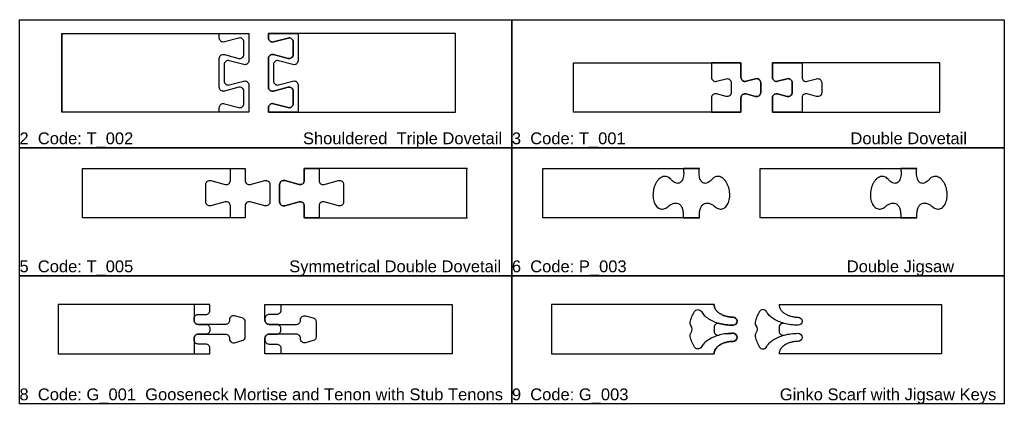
# Model space of a CAD drawing. Header units: millimetres. Extents: x 2699 to 13077, y -123 to 3757.
# Tile 3 of 11: x 7367 to 8367, y 2133 to 2524. Entities that reach past the tile are written whole.
import ezdxf

# ---------------------------------------------------------------- set-up
doc = ezdxf.new("R2010")
doc.units = ezdxf.units.MM
for name, color, linetype, lineweight in [('cut 18 mm', 7, 'Continuous', 30), ('engrave 9mm', 3, 'Continuous', 25), ('text', 9, 'Continuous', 50)]:
    doc.layers.add(name, color=color, linetype=linetype, lineweight=lineweight)
doc.styles.get("Standard").update_dxf_attribs({"font": 'arial.ttf'})

msp = doc.modelspace()

# ---------------------------------------------------------------- linework, layer by layer
msp.add_line((7409.64, 2509.57), (7409.64, 2429.57))
for points in [[(7366.78, 2523.51), (7866.78, 2523.51), (7866.78, 2393.51), (7366.78, 2393.51)], [(7866.78, 2523.51), (8366.78, 2523.51), (8366.78, 2393.51), (7866.78, 2393.51)], [(7366.78, 2393.51), (7866.78, 2393.51), (7866.78, 2263.51), (7366.78, 2263.51)], [(7866.78, 2393.51), (8366.78, 2393.51), (8366.78, 2263.51), (7866.78, 2263.51)], [(7366.78, 2263.51), (7866.78, 2263.51), (7866.78, 2133.51), (7366.78, 2133.51)], [(7866.78, 2263.51), (8366.78, 2263.51), (8366.78, 2133.51), (7866.78, 2133.51)]]:
    msp.add_lwpolyline(points, close=True)
at = {"layer": 'cut 18 mm', "color": 7, "linetype": 'Continuous'}
for points in [[(7409.64, 2509.57), (7569.64, 2509.57), (7599.64, 2509.57), (7599.64, 2481.91), (7599.64, 2481.91, -0.493145), (7594.48, 2477.95), (7594.48, 2477.95), (7579.8, 2481.89), (7579.8, 2481.89, 0.493145), (7574.64, 2477.93), (7574.64, 2477.93), (7574.64, 2461.22), (7574.64, 2461.22, 0.493145), (7579.8, 2457.26), (7579.8, 2457.26), (7594.48, 2461.19), (7594.48, 2461.19, -0.493145), (7599.64, 2457.23), (7599.64, 2457.23), (7599.64, 2429.57), (7569.64, 2429.57), (7409.64, 2429.57)], [(7619.64, 2509.57), (7619.64, 2504.91), (7619.64, 2504.91, 0.493145), (7624.8, 2500.95), (7624.8, 2500.95), (7639.48, 2504.89), (7639.48, 2504.89, -0.493145), (7644.64, 2500.93), (7644.64, 2500.93), (7644.64, 2488.22), (7644.64, 2488.22, -0.493145), (7639.48, 2484.26), (7639.48, 2484.26), (7624.8, 2488.19), (7624.8, 2488.19, 0.493145), (7619.64, 2484.23), (7619.64, 2484.23), (7619.64, 2454.91), (7619.64, 2454.91, 0.493145), (7624.8, 2450.95), (7624.8, 2450.95), (7639.48, 2454.89), (7639.48, 2454.89, -0.493145), (7644.64, 2450.93), (7644.64, 2450.93), (7644.64, 2438.22), (7644.64, 2438.22, -0.493145), (7639.48, 2434.26), (7639.48, 2434.26), (7624.8, 2438.19), (7624.8, 2438.19, 0.493145), (7619.64, 2434.23), (7619.64, 2434.23), (7619.64, 2429.57), (7649.64, 2429.57), (7809.64, 2429.57), (7809.64, 2509.57), (7649.64, 2509.57)], [(7929.41, 2479.57), (8069.41, 2479.57), (8099.41, 2479.57), (8099.41, 2464.91), (8099.41, 2464.91, 0.493146), (8104.58, 2460.95), (8104.58, 2460.95), (8114.25, 2463.55), (8114.25, 2463.55, -0.493145), (8119.41, 2459.59), (8119.41, 2459.59), (8119.41, 2449.56), (8119.41, 2449.56, -0.493145), (8114.25, 2445.59), (8114.25, 2445.59), (8104.58, 2448.19), (8104.58, 2448.19, 0.493146), (8099.41, 2444.23), (8099.41, 2444.23), (8099.41, 2429.57), (8069.41, 2429.57), (7929.41, 2429.57)], [(8161.41, 2479.57), (8131.41, 2479.57), (8131.41, 2464.91), (8131.41, 2464.91, 0.493146), (8136.58, 2460.95), (8136.58, 2460.95), (8146.25, 2463.55), (8146.25, 2463.55, -0.493145), (8151.41, 2459.59), (8151.41, 2459.59), (8151.41, 2449.56), (8151.41, 2449.56, -0.493145), (8146.25, 2445.59), (8146.25, 2445.59), (8136.58, 2448.19), (8136.58, 2448.19, 0.493146), (8131.41, 2444.23), (8131.41, 2444.23), (8131.41, 2429.57), (8161.41, 2429.57), (8301.41, 2429.57), (8301.41, 2479.57)], [(7430.94, 2372.33), (7580.94, 2372.33), (7595.94, 2372.33), (7595.94, 2360.17), (7595.94, 2360.17, 0.493145), (7601.1, 2356.21), (7601.1, 2356.21), (7615.78, 2360.15), (7615.78, 2360.15, -0.493145), (7620.94, 2356.19), (7620.94, 2356.19), (7620.94, 2338.48), (7620.94, 2338.48, -0.493145), (7615.78, 2334.52), (7615.78, 2334.52), (7601.1, 2338.45), (7601.1, 2338.45, 0.493145), (7595.94, 2334.49), (7595.94, 2334.49), (7595.94, 2322.33), (7580.94, 2322.33), (7430.94, 2322.33)], [(7655.94, 2372.33), (7655.94, 2360.17), (7655.94, 2360.17, -0.493145), (7650.78, 2356.21), (7650.78, 2356.21), (7636.1, 2360.15), (7636.1, 2360.15, 0.493145), (7630.94, 2356.19), (7630.94, 2356.19), (7630.94, 2338.48), (7630.94, 2338.48, 0.493145), (7636.1, 2334.52), (7636.1, 2334.52), (7650.78, 2338.45), (7650.78, 2338.45, -0.493145), (7655.94, 2334.49), (7655.94, 2334.49), (7655.94, 2322.33), (7670.94, 2322.33), (7820.93, 2322.33), (7820.93, 2372.33), (7670.94, 2372.33)], [(8091.38, 2221.45, -0.032276), (8087.61, 2221.71, -0.03373), (8083.99, 2222.45, -0.036801), (8080.66, 2223.63, -0.041767), (8077.74, 2225.21, -0.048895), (8075.35, 2227.14, -0.058009), (8073.58, 2229.32, -0.067603), (8072.49, 2231.69, -0.074209), (8072.14, 2234.15, 0.074209), (8072.49, 2231.69, 0.067603), (8073.58, 2229.32, 0.058009), (8075.35, 2227.14, 0.048895), (8077.74, 2225.21, 0.041767), (8080.66, 2223.63, 0.036801), (8083.99, 2222.45, 0.03373), (8087.61, 2221.71, 0.032276)], [(8091.36, 2213.25, 0.996912), (8091.38, 2221.45, -0.996912)], [(8091.38, 2196.85, 0.996913), (8091.36, 2205.05, -0.996913)], [(8072.14, 2184.15, -0.074209), (8072.49, 2186.61, -0.067603), (8073.58, 2188.98, -0.058009), (8075.35, 2191.17, -0.048895), (8077.74, 2193.09, -0.041767), (8080.66, 2194.67, -0.036801), (8083.99, 2195.85, -0.03373), (8087.61, 2196.59, -0.032276), (8091.38, 2196.85, 0.032276), (8087.61, 2196.59, 0.03373), (8083.99, 2195.85, 0.036801), (8080.66, 2194.67, 0.041767), (8077.74, 2193.09, 0.048895), (8075.35, 2191.17, 0.058009), (8073.58, 2188.98, 0.067603), (8072.49, 2186.61, 0.074209)]]:
    msp.add_lwpolyline(points, format="xyb", close=True, dxfattribs=at)
for points in [[(8057.34, 2322.33), (8040.75, 2322.33), (8040.75, 2322.33), (7898.11, 2322.33), (7898.11, 2322.33), (7898.11, 2372.33), (7898.11, 2372.33), (8040.82, 2372.33), (8040.82, 2372.33), (8057.21, 2372.33)], [(8278.1, 2322.33), (8261.5, 2322.33), (8261.5, 2322.33), (8118.87, 2322.33), (8118.87, 2322.33), (8118.87, 2372.33), (8118.87, 2372.33), (8261.57, 2372.33), (8261.57, 2372.33), (8277.96, 2372.33)], [(8072.14, 2234.15), (7907.14, 2234.15), (7907.14, 2234.15), (7907.14, 2184.15), (7907.14, 2184.15), (8072.14, 2184.15)], [(8138.14, 2234.15), (8303.14, 2234.15), (8303.14, 2234.15), (8303.14, 2184.15), (8303.14, 2184.15), (8138.14, 2184.15)]]:
    msp.add_lwpolyline(points, dxfattribs=at)
for points in [[(8070.08, 2361.57, -0.039177), (8068.13, 2359.61, -0.051212), (8066.15, 2358.23, -0.068683), (8064.22, 2357.47, -0.088204), (8062.39, 2357.36, -0.097312), (8060.74, 2357.91, -0.087034), (8059.32, 2359.09, -0.067355), (8058.19, 2360.87, -0.050229), (8057.4, 2363.17, -0.038541), (8056.96, 2365.92, -0.031179), (8056.9, 2369.01, -0.026744), (8057.21, 2372.33, -0.026744)], [(8290.83, 2361.57, -0.039177), (8288.89, 2359.61, -0.051212), (8286.91, 2358.23, -0.068683), (8284.97, 2357.47, -0.088204), (8283.14, 2357.36, -0.097312), (8281.49, 2357.91, -0.087034), (8280.07, 2359.09, -0.067355), (8278.95, 2360.87, -0.050229), (8278.15, 2363.17, -0.038541), (8277.71, 2365.92, -0.031179), (8277.65, 2369.01, -0.026744), (8277.96, 2372.33, -0.026744)], [(8073.13, 2333.55, 0.055405), (8075.12, 2332.19, 0.065658), (8077.2, 2331.42, 0.073912), (8079.28, 2331.27, 0.075852), (8081.28, 2331.73, 0.070231), (8083.14, 2332.8, 0.060418), (8084.77, 2334.44, 0.050528), (8086.13, 2336.57, 0.042592), (8087.15, 2339.13, 0.036953), (8087.8, 2342.01, 0.033332), (8088.06, 2345.12, 0.031391), (8087.91, 2348.32, 0.030914), (8087.36, 2351.51, 0.031844), (8086.44, 2354.55, 0.03429), (8085.17, 2357.35, 0.038514), (8083.6, 2359.78, 0.044869), (8081.8, 2361.77, 0.053521), (8079.83, 2363.24, 0.063718), (8077.76, 2364.12, 0.0727), (8075.68, 2364.4, 0.076103), (8073.65, 2364.05, 0.071776), (8071.76, 2363.1, 0.062406), (8070.08, 2361.57, 0.062406)], [(8293.88, 2333.55, 0.055405), (8295.87, 2332.19, 0.065658), (8297.95, 2331.42, 0.073912), (8300.03, 2331.27, 0.075852), (8302.04, 2331.73, 0.070231), (8303.89, 2332.8, 0.060418), (8305.53, 2334.44, 0.050528), (8306.88, 2336.57, 0.042592), (8307.9, 2339.13, 0.036953), (8308.55, 2342.01, 0.033332), (8308.81, 2345.12, 0.031391), (8308.66, 2348.32, 0.030914), (8308.11, 2351.51, 0.031844), (8307.19, 2354.55, 0.03429), (8305.92, 2357.35, 0.038514), (8304.35, 2359.78, 0.044869), (8302.55, 2361.77, 0.053521), (8300.58, 2363.24, 0.063718), (8298.51, 2364.12, 0.0727), (8296.43, 2364.4, 0.076103), (8294.4, 2364.05, 0.071776), (8292.51, 2363.1, 0.062406), (8290.83, 2361.57, 0.062406)], [(8057.34, 2322.33, -0.037), (8057.33, 2327.04, -0.049879), (8058.01, 2331.04, -0.071033), (8059.34, 2334.16, -0.098727), (8061.28, 2336.27, -0.11376), (8063.74, 2337.29, -0.097982), (8066.62, 2337.16, -0.070311), (8069.79, 2335.9, -0.049415), (8073.13, 2333.55, -0.049415)], [(8278.1, 2322.33, -0.037), (8278.08, 2327.04, -0.049879), (8278.76, 2331.04, -0.071033), (8280.1, 2334.16, -0.098727), (8282.04, 2336.27, -0.11376), (8284.5, 2337.29, -0.097982), (8287.37, 2337.16, -0.070311), (8290.55, 2335.9, -0.049415), (8293.88, 2333.55, -0.049415)], [(8138.14, 2234.15, 0.074209), (8138.49, 2231.69, 0.067603), (8139.58, 2229.32, 0.058009), (8141.35, 2227.14, 0.048895), (8143.74, 2225.21, 0.041767), (8146.66, 2223.63, 0.036801), (8149.99, 2222.45, 0.03373), (8153.61, 2221.71, 0.032276), (8157.38, 2221.45, 0.032276)], [(8138.14, 2234.15, 0.074209), (8138.49, 2231.69, 0.067603), (8139.58, 2229.32, 0.058009), (8141.35, 2227.14, 0.048895), (8143.74, 2225.21, 0.041767), (8146.66, 2223.63, 0.036801), (8149.99, 2222.45, 0.03373), (8153.61, 2221.71, 0.032276), (8157.38, 2221.45, 0.032276)], [(8143.3, 2215.09, -0.036481), (8137.36, 2217.18, -0.042442), (8132.23, 2219.95, -0.051209), (8128.11, 2223.3, -0.062668), (8125.16, 2227.07, 0.562746), (8118.15, 2227.17, 0.045742), (8115.55, 2222.01, 0.043504), (8113.86, 2216.33, 0.218428), (8114.63, 2213), (8114.63, 2213, -0.341164), (8114.63, 2205.3), (8114.63, 2205.3, 0.218428), (8113.86, 2201.97, 0.043504), (8115.55, 2196.29, 0.045742), (8118.15, 2191.13, 0.562746), (8125.16, 2191.23, -0.062718), (8128.11, 2195.01, -0.05124), (8132.24, 2198.35, -0.042463), (8137.38, 2201.13, -0.036499), (8143.32, 2203.22, -0.034552), (8150.18, 2204.59, -0.032668), (8157.36, 2205.05)], [(8157.38, 2221.45, -0.996913), (8157.36, 2213.25)], [(8157.38, 2221.45, -0.996913), (8157.36, 2213.25)], [(8157.36, 2213.25, -0.032668), (8150.18, 2213.71, -0.034552), (8143.32, 2215.08, -0.034552)], [(8157.36, 2213.25, -0.032668), (8150.18, 2213.71, -0.034552), (8143.32, 2215.08, -0.034552)], [(8143.32, 2203.22, -0.034552), (8150.18, 2204.59, -0.032668), (8157.36, 2205.05, -0.032668)], [(8157.36, 2205.05, -0.996912), (8157.38, 2196.85)], [(8157.36, 2205.05, -0.996912), (8157.38, 2196.85)], [(8157.38, 2196.85, 0.032276), (8153.61, 2196.59, 0.03373), (8149.99, 2195.85, 0.036801), (8146.66, 2194.67, 0.041767), (8143.74, 2193.09, 0.048895), (8141.35, 2191.17, 0.058009), (8139.58, 2188.98, 0.067603), (8138.49, 2186.61, 0.074209), (8138.14, 2184.15, 0.074209)], [(8157.38, 2196.85, 0.032276), (8153.61, 2196.59, 0.03373), (8149.99, 2195.85, 0.036801), (8146.66, 2194.67, 0.041767), (8143.74, 2193.09, 0.048895), (8141.35, 2191.17, 0.058009), (8139.58, 2188.98, 0.067603), (8138.49, 2186.61, 0.074209), (8138.14, 2184.15, 0.074209)]]:
    msp.add_lwpolyline(points, format="xyb", dxfattribs=at)
at = {"layer": 'cut 18 mm', "linetype": 'Continuous'}
for points in [[(7560.08, 2234.15), (7406.08, 2234.15), (7406.08, 2234.15), (7406.08, 2184.15), (7406.08, 2184.15), (7560.08, 2184.15), (7560.08, 2190.05), (7560.08, 2190.05, 0.414214), (7555.98, 2194.15), (7555.98, 2194.15), (7548.18, 2194.15), (7548.18, 2194.15, -0.414214), (7544.08, 2198.25), (7544.08, 2198.25), (7544.08, 2200.05), (7544.08, 2200.05, -0.414214), (7548.18, 2204.15), (7548.18, 2204.15), (7575.98, 2204.15), (7575.98, 2204.15, -0.414214), (7580.08, 2200.05), (7580.08, 2199.49, 0.493145), (7585.24, 2195.53), (7585.24, 2195.53), (7593.04, 2197.62), (7593.04, 2197.62, 0.339454), (7596.08, 2201.58), (7596.08, 2201.58), (7596.08, 2216.72), (7596.08, 2216.72, 0.339454), (7593.04, 2220.68), (7593.04, 2220.68), (7585.24, 2222.77), (7585.24, 2222.77, 0.493145), (7580.08, 2218.81), (7580.08, 2218.25, -0.414214), (7575.98, 2214.15), (7575.98, 2214.15), (7548.18, 2214.15), (7548.18, 2214.15, -0.414214), (7544.08, 2218.25), (7544.08, 2218.25), (7544.08, 2220.05), (7544.08, 2220.05, -0.414214), (7548.18, 2224.15), (7548.18, 2224.15), (7555.98, 2224.15), (7555.98, 2224.15, 0.414214), (7560.08, 2228.25), (7560.08, 2228.25)], [(7616.08, 2234.15), (7806.08, 2234.15), (7806.08, 2234.15), (7806.08, 2184.15), (7806.08, 2184.15), (7616.08, 2184.15), (7616.08, 2200.05), (7616.08, 2200.05, -0.414214), (7620.18, 2204.15), (7620.18, 2204.15), (7627.98, 2204.15), (7627.98, 2204.15, 0.414214), (7632.08, 2208.25), (7632.08, 2210.05, 0.414214), (7627.98, 2214.15), (7627.98, 2214.15), (7620.18, 2214.15), (7620.18, 2214.15, -0.414214), (7616.08, 2218.25), (7616.08, 2218.25)]]:
    msp.add_lwpolyline(points, format="xyb", close=True, dxfattribs=at)
for points in [[(8072.14, 2211.38, 0.015532), (8072.07, 2209.15, 0.015532), (8072.14, 2206.92, 0.462277), (8077.14, 2203.17)], [(8077.19, 2215.12, 0.466083), (8072.14, 2211.38)], [(8077.19, 2215.12, 0.034927), (8084.11, 2213.72, 0.032987), (8091.36, 2213.25, -0.031536), (8084.42, 2213.68, -0.03323), (8077.77, 2214.96)], [(8083.74, 2204.53, -0.034766), (8091.36, 2205.05, 0.031536), (8084.42, 2204.62, 0.03323), (8077.77, 2203.34)]]:
    msp.add_lwpolyline(points, format="xyb", dxfattribs=at)
at = {"layer": 'cut 18 mm', "color": 7, "linetype": 'Continuous'}
for p in [(7820.93, 2372.33), (7820.93, 2322.33)]:
    msp.add_point(p, dxfattribs=at)
at = {"layer": 'engrave 9mm', "linetype": 'Continuous'}
for points in [[(7569.64, 2429.57), (7569.64, 2434.23), (7569.64, 2434.23, -0.493145), (7574.8, 2438.19), (7574.8, 2438.19), (7589.48, 2434.26), (7589.48, 2434.26, 0.493145), (7594.64, 2438.22), (7594.64, 2438.22), (7594.64, 2450.93), (7594.64, 2450.93, 0.493145), (7589.48, 2454.89), (7589.48, 2454.89), (7574.8, 2450.95), (7574.8, 2450.95, -0.493145), (7569.64, 2454.91), (7569.64, 2454.91), (7569.64, 2484.23), (7569.64, 2484.23, -0.493145), (7574.8, 2488.19), (7574.8, 2488.19), (7589.48, 2484.26), (7589.48, 2484.26, 0.493145), (7594.64, 2488.22), (7594.64, 2488.22), (7594.64, 2500.93), (7594.64, 2500.93, 0.493145), (7589.48, 2504.89), (7589.48, 2504.89), (7574.8, 2500.95), (7574.8, 2500.95, -0.493145), (7569.64, 2504.91), (7569.64, 2504.91), (7569.64, 2509.57), (7599.64, 2509.57), (7599.64, 2481.91), (7599.64, 2481.91, -0.493145), (7594.48, 2477.95), (7594.48, 2477.95), (7579.8, 2481.89), (7579.8, 2481.89, 0.493145), (7574.64, 2477.93), (7574.64, 2477.93), (7574.64, 2461.22), (7574.64, 2461.22, 0.493145), (7579.8, 2457.26), (7579.8, 2457.26), (7594.48, 2461.19), (7594.48, 2461.19, -0.493145), (7599.64, 2457.23), (7599.64, 2457.23), (7599.64, 2429.57)], [(7649.64, 2509.57), (7649.64, 2481.91), (7649.64, 2481.91, -0.493145), (7644.48, 2477.95), (7644.48, 2477.95), (7629.8, 2481.89), (7629.8, 2481.89, 0.493145), (7624.64, 2477.93), (7624.64, 2477.93), (7624.64, 2461.22), (7624.64, 2461.22, 0.493145), (7629.8, 2457.26), (7629.8, 2457.26), (7644.48, 2461.19), (7644.48, 2461.19, -0.493145), (7649.64, 2457.23), (7649.64, 2457.23), (7649.64, 2429.57), (7619.64, 2429.57), (7619.64, 2434.23), (7619.64, 2434.23, -0.493145), (7624.8, 2438.19), (7624.8, 2438.19), (7639.48, 2434.26), (7639.48, 2434.26, 0.493145), (7644.64, 2438.22), (7644.64, 2438.22), (7644.64, 2450.93), (7644.64, 2450.93, 0.493145), (7639.48, 2454.89), (7639.48, 2454.89), (7624.8, 2450.95), (7624.8, 2450.95, -0.493145), (7619.64, 2454.91), (7619.64, 2454.91), (7619.64, 2484.23), (7619.64, 2484.23, -0.493145), (7624.8, 2488.19), (7624.8, 2488.19), (7639.48, 2484.26), (7639.48, 2484.26, 0.493145), (7644.64, 2488.22), (7644.64, 2488.22), (7644.64, 2500.93), (7644.64, 2500.93, 0.493145), (7639.48, 2504.89), (7639.48, 2504.89), (7624.8, 2500.95), (7624.8, 2500.95, -0.493145), (7619.64, 2504.91), (7619.64, 2504.91), (7619.64, 2509.57)], [(8099.41, 2429.57), (8099.41, 2444.23), (8099.41, 2444.23, -0.493146), (8104.58, 2448.19), (8104.58, 2448.19), (8114.25, 2445.59), (8114.25, 2445.59, 0.493145), (8119.41, 2449.56), (8119.41, 2449.56), (8119.41, 2459.59), (8119.41, 2459.59, 0.493145), (8114.25, 2463.55), (8114.25, 2463.55), (8104.58, 2460.95), (8104.58, 2460.95, -0.493146), (8099.41, 2464.91), (8099.41, 2464.91), (8099.41, 2479.57), (8069.41, 2479.57), (8069.41, 2464.91), (8069.41, 2464.91, 0.493146), (8074.58, 2460.95), (8074.58, 2460.95), (8084.25, 2463.55), (8084.25, 2463.55, -0.493145), (8089.41, 2459.59), (8089.41, 2459.59), (8089.41, 2449.56), (8089.41, 2449.56, -0.493145), (8084.25, 2445.59), (8084.25, 2445.59), (8074.58, 2448.19), (8074.58, 2448.19, 0.493146), (8069.41, 2444.23), (8069.41, 2444.23), (8069.41, 2429.57)], [(8161.41, 2479.57), (8161.41, 2464.91), (8161.41, 2464.91, 0.493146), (8166.58, 2460.95), (8166.58, 2460.95), (8176.25, 2463.55), (8176.25, 2463.55, -0.493145), (8181.41, 2459.59), (8181.41, 2459.59), (8181.41, 2449.56), (8181.41, 2449.56, -0.493145), (8176.25, 2445.59), (8176.25, 2445.59), (8166.58, 2448.19), (8166.58, 2448.19, 0.493146), (8161.41, 2444.23), (8161.41, 2444.23), (8161.41, 2429.57), (8131.41, 2429.57), (8131.41, 2444.23), (8131.41, 2444.23, -0.493146), (8136.58, 2448.19), (8136.58, 2448.19), (8146.25, 2445.59), (8146.25, 2445.59, 0.493145), (8151.41, 2449.56), (8151.41, 2449.56), (8151.41, 2459.59), (8151.41, 2459.59, 0.493145), (8146.25, 2463.55), (8146.25, 2463.55), (8136.58, 2460.95), (8136.58, 2460.95, -0.493146), (8131.41, 2464.91), (8131.41, 2464.91), (8131.41, 2479.57)], [(7580.94, 2322.33), (7580.94, 2334.49), (7580.94, 2334.49, 0.493145), (7575.78, 2338.45), (7575.78, 2338.45), (7561.1, 2334.52), (7561.1, 2334.52, -0.493145), (7555.94, 2338.48), (7555.94, 2338.48), (7555.94, 2356.19), (7555.94, 2356.19, -0.493145), (7561.1, 2360.15), (7561.1, 2360.15), (7575.78, 2356.21), (7575.78, 2356.21, 0.493145), (7580.94, 2360.17), (7580.94, 2360.17), (7580.94, 2372.33), (7595.94, 2372.33), (7595.94, 2360.17), (7595.94, 2360.17, 0.493145), (7601.1, 2356.21), (7601.1, 2356.21), (7615.78, 2360.15), (7615.78, 2360.15, -0.493145), (7620.94, 2356.19), (7620.94, 2356.19), (7620.94, 2338.48), (7620.94, 2338.48, -0.493145), (7615.78, 2334.52), (7615.78, 2334.52), (7601.1, 2338.45), (7601.1, 2338.45, 0.493145), (7595.94, 2334.49), (7595.94, 2334.49), (7595.94, 2322.33)], [(7670.94, 2372.33), (7670.94, 2360.17), (7670.94, 2360.17, 0.493145), (7676.1, 2356.21), (7676.1, 2356.21), (7690.78, 2360.15), (7690.78, 2360.15, -0.493145), (7695.94, 2356.19), (7695.94, 2356.19), (7695.94, 2338.48), (7695.94, 2338.48, -0.493145), (7690.78, 2334.52), (7690.78, 2334.52), (7676.1, 2338.45), (7676.1, 2338.45, 0.493145), (7670.94, 2334.49), (7670.94, 2334.49), (7670.94, 2322.33), (7655.94, 2322.33), (7655.94, 2334.49), (7655.94, 2334.49, 0.493145), (7650.78, 2338.45), (7650.78, 2338.45), (7636.1, 2334.52), (7636.1, 2334.52, -0.493145), (7630.94, 2338.48), (7630.94, 2338.48), (7630.94, 2356.19), (7630.94, 2356.19, -0.493145), (7636.1, 2360.15), (7636.1, 2360.15), (7650.78, 2356.21), (7650.78, 2356.21, 0.493145), (7655.94, 2360.17), (7655.94, 2360.17), (7655.94, 2372.33)], [(7544.08, 2234.15), (7544.08, 2218.25), (7544.08, 2218.25, 0.414214), (7548.18, 2214.15), (7548.18, 2214.15), (7555.98, 2214.15), (7555.98, 2214.15, -0.414214), (7560.08, 2210.05), (7560.08, 2208.25, -0.414214), (7555.98, 2204.15), (7555.98, 2204.15), (7548.18, 2204.15), (7548.18, 2204.15, 0.414214), (7544.08, 2200.05), (7544.08, 2200.05), (7544.08, 2184.15), (7560.08, 2184.15), (7560.08, 2190.05), (7560.08, 2190.05, 0.414214), (7555.98, 2194.15), (7555.98, 2194.15), (7548.18, 2194.15), (7548.18, 2194.15, -0.414214), (7544.08, 2198.25), (7544.08, 2198.25), (7544.08, 2200.05), (7544.08, 2200.05, -0.414214), (7548.18, 2204.15), (7548.18, 2204.15), (7575.98, 2204.15), (7575.98, 2204.15, -0.414214), (7580.08, 2200.05), (7580.08, 2199.49, 0.493145), (7585.24, 2195.53), (7585.24, 2195.53), (7593.04, 2197.62), (7593.04, 2197.62, 0.339454), (7596.08, 2201.58), (7596.08, 2201.58), (7596.08, 2216.72), (7596.08, 2216.72, 0.339454), (7593.04, 2220.68), (7593.04, 2220.68), (7585.24, 2222.77), (7585.24, 2222.77, 0.493145), (7580.08, 2218.81), (7580.08, 2218.25, -0.414214), (7575.98, 2214.15), (7575.98, 2214.15), (7548.18, 2214.15), (7548.18, 2214.15, -0.414214), (7544.08, 2218.25), (7544.08, 2218.25), (7544.08, 2220.05), (7544.08, 2220.05, -0.414214), (7548.18, 2224.15), (7548.18, 2224.15), (7555.98, 2224.15), (7555.98, 2224.15, 0.414214), (7560.08, 2228.25), (7560.08, 2228.25), (7560.08, 2234.15)], [(7632.08, 2184.15), (7616.08, 2184.15), (7616.08, 2200.05), (7616.08, 2200.05, -0.414214), (7620.18, 2204.15), (7620.18, 2204.15), (7627.98, 2204.15), (7627.98, 2204.15, 0.414214), (7632.08, 2208.25), (7632.08, 2210.05, 0.414214), (7627.98, 2214.15), (7627.98, 2214.15), (7620.18, 2214.15), (7620.18, 2214.15, -0.414214), (7616.08, 2218.25), (7616.08, 2218.25), (7616.08, 2234.15), (7632.08, 2234.15), (7632.08, 2228.25), (7632.08, 2228.25, -0.414214), (7627.98, 2224.15), (7627.98, 2224.15), (7620.18, 2224.15), (7620.18, 2224.15, 0.414214), (7616.08, 2220.05), (7616.08, 2220.05), (7616.08, 2218.25), (7616.08, 2218.25, 0.414214), (7620.18, 2214.15), (7620.18, 2214.15), (7647.98, 2214.15), (7647.98, 2214.15, 0.414214), (7652.08, 2218.25), (7652.08, 2218.81, -0.493145), (7657.24, 2222.77), (7657.24, 2222.77), (7665.04, 2220.68), (7665.04, 2220.68, -0.339454), (7668.08, 2216.72), (7668.08, 2216.72), (7668.08, 2201.58), (7668.08, 2201.58, -0.339454), (7665.04, 2197.62), (7665.04, 2197.62), (7657.24, 2195.53), (7657.24, 2195.53, -0.493145), (7652.08, 2199.49), (7652.08, 2200.05, 0.414214), (7647.98, 2204.15), (7647.98, 2204.15), (7620.18, 2204.15), (7620.18, 2204.15, 0.414214), (7616.08, 2200.05), (7616.08, 2200.05), (7616.08, 2198.25), (7616.08, 2198.25, 0.414214), (7620.18, 2194.15), (7620.18, 2194.15), (7627.98, 2194.15), (7627.98, 2194.15, -0.414214), (7632.08, 2190.05), (7632.08, 2190.05)]]:
    msp.add_lwpolyline(points, format="xyb", close=True, dxfattribs=at)
for points in [[(8070.08, 2361.57, -0.039177), (8068.13, 2359.61, -0.051212), (8066.15, 2358.23, -0.068683), (8064.22, 2357.47, -0.088204), (8062.39, 2357.36, -0.097312), (8060.74, 2357.91, -0.087034), (8059.32, 2359.09, -0.067355), (8058.19, 2360.87, -0.050229), (8057.4, 2363.17, -0.038541), (8056.96, 2365.92, -0.031179), (8056.9, 2369.01, -0.026744), (8057.21, 2372.33), (8040.89, 2372.33, -0.026744), (8041.2, 2369.01, -0.031179), (8041.14, 2365.92, -0.038541), (8040.7, 2363.17, -0.050229), (8039.9, 2360.87, -0.067355), (8038.77, 2359.09, -0.087034), (8037.36, 2357.91, -0.097312), (8035.71, 2357.36, -0.088204), (8033.88, 2357.47, -0.068683), (8031.94, 2358.23, -0.051212), (8029.96, 2359.61, -0.039177), (8028.02, 2361.57)], [(8290.83, 2361.57, -0.039177), (8288.89, 2359.61, -0.051212), (8286.91, 2358.23, -0.068683), (8284.97, 2357.47, -0.088204), (8283.14, 2357.36, -0.097312), (8281.49, 2357.91, -0.087034), (8280.07, 2359.09, -0.067355), (8278.95, 2360.87, -0.050229), (8278.15, 2363.17, -0.038541), (8277.71, 2365.92, -0.031179), (8277.65, 2369.01, -0.026744), (8277.96, 2372.33), (8261.64, 2372.33, -0.026744), (8261.95, 2369.01, -0.031179), (8261.89, 2365.92, -0.038541), (8261.45, 2363.17, -0.050229), (8260.65, 2360.87, -0.067355), (8259.53, 2359.09, -0.087034), (8258.11, 2357.91, -0.097312), (8256.46, 2357.36, -0.088204), (8254.63, 2357.47, -0.068683), (8252.69, 2358.23, -0.051212), (8250.71, 2359.61, -0.039177), (8248.77, 2361.57)], [(8028.02, 2361.57, 0.062406), (8026.33, 2363.1, 0.071776), (8024.45, 2364.05, 0.076103), (8022.42, 2364.4, 0.0727), (8020.33, 2364.12, 0.063718), (8018.27, 2363.24, 0.053521), (8016.3, 2361.77, 0.044869), (8014.49, 2359.78, 0.038514), (8012.93, 2357.35, 0.03429), (8011.66, 2354.55, 0.031844), (8010.73, 2351.51, 0.030914), (8010.19, 2348.32, 0.031391), (8010.04, 2345.12, 0.033332), (8010.3, 2342.01, 0.036953), (8010.95, 2339.13, 0.042592), (8011.97, 2336.57, 0.050528), (8013.32, 2334.44, 0.060418), (8014.96, 2332.8, 0.070231), (8016.81, 2331.73, 0.075852), (8018.82, 2331.27, 0.073912), (8020.9, 2331.42, 0.065658), (8022.97, 2332.19, 0.055405), (8024.97, 2333.55, 0.055405)], [(8073.13, 2333.55, 0.055405), (8075.12, 2332.19, 0.065658), (8077.2, 2331.42, 0.073912), (8079.28, 2331.27, 0.075852), (8081.28, 2331.73, 0.070231), (8083.14, 2332.8, 0.060418), (8084.77, 2334.44, 0.050528), (8086.13, 2336.57, 0.042592), (8087.15, 2339.13, 0.036953), (8087.8, 2342.01, 0.033332), (8088.06, 2345.12, 0.031391), (8087.91, 2348.32, 0.030914), (8087.36, 2351.51, 0.031844), (8086.44, 2354.55, 0.03429), (8085.17, 2357.35, 0.038514), (8083.6, 2359.78, 0.044869), (8081.8, 2361.77, 0.053521), (8079.83, 2363.24, 0.063718), (8077.76, 2364.12, 0.0727), (8075.68, 2364.4, 0.076103), (8073.65, 2364.05, 0.071776), (8071.76, 2363.1, 0.062406), (8070.08, 2361.57, 0.062406)], [(8248.77, 2361.57, 0.062406), (8247.09, 2363.1, 0.071776), (8245.2, 2364.05, 0.076103), (8243.17, 2364.4, 0.0727), (8241.09, 2364.12, 0.063718), (8239.02, 2363.24, 0.053521), (8237.05, 2361.77, 0.044869), (8235.25, 2359.78, 0.038514), (8233.68, 2357.35, 0.03429), (8232.41, 2354.55, 0.031844), (8231.49, 2351.51, 0.030914), (8230.94, 2348.32, 0.031391), (8230.79, 2345.12, 0.033332), (8231.05, 2342.01, 0.036953), (8231.7, 2339.13, 0.042592), (8232.72, 2336.57, 0.050528), (8234.07, 2334.44, 0.060418), (8235.71, 2332.8, 0.070231), (8237.56, 2331.73, 0.075852), (8239.57, 2331.27, 0.073912), (8241.65, 2331.42, 0.065658), (8243.73, 2332.19, 0.055405), (8245.72, 2333.55, 0.055405)], [(8293.88, 2333.55, 0.055405), (8295.87, 2332.19, 0.065658), (8297.95, 2331.42, 0.073912), (8300.03, 2331.27, 0.075852), (8302.04, 2331.73, 0.070231), (8303.89, 2332.8, 0.060418), (8305.53, 2334.44, 0.050528), (8306.88, 2336.57, 0.042592), (8307.9, 2339.13, 0.036953), (8308.55, 2342.01, 0.033332), (8308.81, 2345.12, 0.031391), (8308.66, 2348.32, 0.030914), (8308.11, 2351.51, 0.031844), (8307.19, 2354.55, 0.03429), (8305.92, 2357.35, 0.038514), (8304.35, 2359.78, 0.044869), (8302.55, 2361.77, 0.053521), (8300.58, 2363.24, 0.063718), (8298.51, 2364.12, 0.0727), (8296.43, 2364.4, 0.076103), (8294.4, 2364.05, 0.071776), (8292.51, 2363.1, 0.062406), (8290.83, 2361.57, 0.062406)], [(8024.97, 2333.55, -0.049415), (8028.3, 2335.9, -0.070311), (8031.47, 2337.16, -0.097982), (8034.35, 2337.29, -0.11376), (8036.81, 2336.27, -0.098727), (8038.75, 2334.16, -0.071033), (8040.09, 2331.04, -0.049879), (8040.76, 2327.04, -0.037), (8040.75, 2322.33), (8057.34, 2322.33, -0.037), (8057.33, 2327.04, -0.049879), (8058.01, 2331.04, -0.071033), (8059.34, 2334.16, -0.098727), (8061.28, 2336.27, -0.11376), (8063.74, 2337.29, -0.097982), (8066.62, 2337.16, -0.070311), (8069.79, 2335.9, -0.049415), (8073.13, 2333.55)], [(8245.72, 2333.55, -0.049415), (8249.05, 2335.9, -0.070311), (8252.23, 2337.16, -0.097982), (8255.1, 2337.29, -0.11376), (8257.56, 2336.27, -0.098727), (8259.5, 2334.16, -0.071033), (8260.84, 2331.04, -0.049879), (8261.52, 2327.04, -0.037), (8261.5, 2322.33), (8278.1, 2322.33, -0.037), (8278.08, 2327.04, -0.049879), (8278.76, 2331.04, -0.071033), (8280.1, 2334.16, -0.098727), (8282.04, 2336.27, -0.11376), (8284.5, 2337.29, -0.097982), (8287.37, 2337.16, -0.070311), (8290.55, 2335.9, -0.049415), (8293.88, 2333.55)], [(8077.77, 2203.34, 0.036861), (8071.68, 2201.26, 0.042899), (8066.41, 2198.46, 0.051885), (8062.18, 2195.07, 0.063733), (8059.16, 2191.23, -0.562746), (8052.15, 2191.13, -0.045742), (8049.55, 2196.29, -0.043504), (8047.86, 2201.97, -0.218428), (8048.63, 2205.3), (8048.63, 2205.3, 0.341164), (8048.63, 2213), (8048.63, 2213, -0.218428), (8047.86, 2216.33, -0.043504), (8049.55, 2222.01, -0.045742), (8052.15, 2227.17, -0.562746), (8059.16, 2227.07, 0.063733), (8062.18, 2223.23, 0.051885), (8066.41, 2219.84, 0.042899), (8071.68, 2217.04, 0.036861), (8077.77, 2214.96)], [(8143.3, 2215.09, -0.036481), (8137.36, 2217.18, -0.042442), (8132.23, 2219.95, -0.051209), (8128.11, 2223.3, -0.062668), (8125.16, 2227.07, 0.562746), (8118.15, 2227.17, 0.045742), (8115.55, 2222.01, 0.043504), (8113.86, 2216.33, 0.218428), (8114.63, 2213), (8114.63, 2213, -0.341164), (8114.63, 2205.3), (8114.63, 2205.3, 0.218428), (8113.86, 2201.97, 0.043504), (8115.55, 2196.29, 0.045742), (8118.15, 2191.13, 0.562746), (8125.16, 2191.23, -0.062718), (8128.11, 2195.01, -0.05124), (8132.24, 2198.35, -0.042463), (8137.38, 2201.13, -0.036499), (8143.32, 2203.22)], [(8072.15, 2211.38, 0.015532), (8072.08, 2209.15, 0.015532), (8072.15, 2206.92, 0.462277), (8077.15, 2203.17)], [(8077.2, 2215.12, 0.466083), (8072.15, 2211.38)], [(8143.32, 2215.08, 0.47585), (8138.14, 2211.38, 0.015532), (8138.07, 2209.15, 0.015532), (8138.14, 2206.92)], [(8138.14, 2206.92, 0.47585), (8143.32, 2203.22)]]:
    msp.add_lwpolyline(points, format="xyb", dxfattribs=at)

# ---------------------------------------------------------------- texts
at = {"layer": 'text', "char_height": 12, "attachment_point": 1}
for s, insert in [('2  Code: T_002                                     Shouldered  Triple Dovetail', (7366.78, 2409.05)), ('3  Code: T_001                                                 Double Dovetail', (7866.78, 2409.05)), ('5  Code: T_005                                  Symmetrical Double Dovetail', (7366.78, 2279.05)), ('6  Code: P_003                                                Double Jigsaw', (7866.78, 2279.05)), ('8  Code: G_001  Gooseneck Mortise and Tenon with Stub Tenons', (7366.78, 2149.05)), ('9  Code: G_003                                 Ginko Scarf with Jigsaw Keys', (7866.78, 2149.05))]:
    msp.add_mtext_dynamic_manual_height_columns(s, width=500, gutter_width=12.5, heights=[0], dxfattribs=dict(at, insert=insert))

doc.saveas('drawing.dxf')
